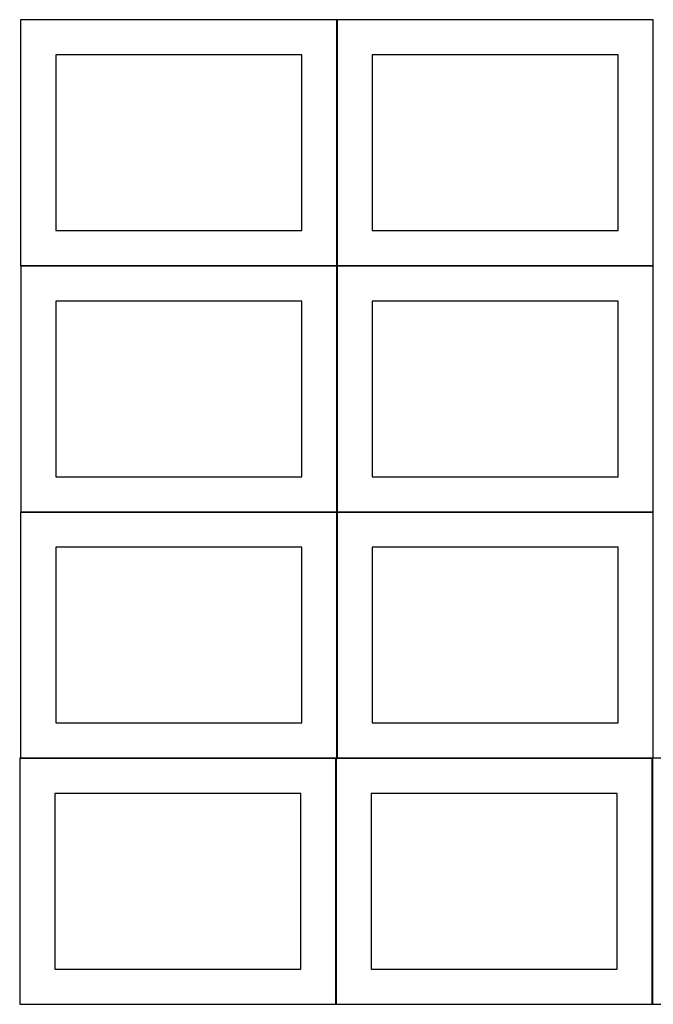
# Model space of a CAD drawing. Header units: millimetres. Extents: x 7 to 1493, y 8 to 2993.
# Tile 1 of 12: x 7 to 908, y 8 to 1409. Entities that reach past the tile are written whole.
import ezdxf

# ---------------------------------------------------------------- set-up
doc = ezdxf.new("R2010")
doc.units = ezdxf.units.MM
doc.layers.add('COMMON', color=5, linetype='CONTINUOUS', true_color=0x0000ff)
doc.layers.add('CUT', color=7, linetype='CONTINUOUS', true_color=0x000000)

msp = doc.modelspace()

# ---------------------------------------------------------------- linework, layer by layer
at = {"layer": 'COMMON'}
for p, q in [((457.849575, 1408.549548), (7.849575, 1408.549548)), ((457.949576, 1058.449547), (457.949576, 1408.449547)), ((7.936042, 1058.349546), (457.849575, 1058.349546)), ((458.036042, 1058.249546), (458.036042, 708.249546)), ((908.049576, 1058.349547), (458.136043, 1058.349547)), ((7.936042, 708.149545), (457.849575, 708.149545)), ((457.949575, 708.049545), (457.949575, 358.049545)), ((458.136043, 708.149545), (908.049576, 708.149545)), ((7.849575, 357.949544), (456.524735, 357.949544)), ((456.624735, 357.849544), (456.624735, 7.849544)), ((458.049576, 357.949544), (906.724736, 357.949544)), ((906.824736, 357.849544), (906.824736, 7.849544))]:
    msp.add_line(p, q, dxfattribs=at)
at = {"layer": 'CUT'}
for p, q in [((457.849575, 1408.449547), (7.849575, 1408.449547)), ((7.849575, 1408.449547), (7.849575, 1058.449547)), ((457.849575, 1058.449547), (457.849575, 1408.449547)), ((908.049576, 1408.449547), (458.049576, 1408.449547)), ((458.049576, 1408.449547), (458.049576, 1058.449547)), ((908.049576, 1058.449547), (908.049576, 1408.449547)), ((407.849575, 1358.449547), (57.849575, 1358.449547)), ((57.849575, 1358.449547), (57.849575, 1108.449547)), ((407.849575, 1108.449547), (407.849575, 1358.449547)), ((858.049576, 1358.449547), (508.049576, 1358.449547)), ((508.049576, 1358.449547), (508.049576, 1108.449547)), ((858.049576, 1108.449547), (858.049576, 1358.449547)), ((57.849575, 1108.449547), (407.849575, 1108.449547)), ((508.049576, 1108.449547), (858.049576, 1108.449547)), ((7.849575, 1058.449547), (457.849575, 1058.449547)), ((457.936042, 1058.249546), (7.936042, 1058.249546)), ((7.936042, 1058.249546), (7.936042, 708.249546)), ((457.936042, 708.249546), (457.936042, 1058.249546)), ((458.049576, 1058.449547), (908.049576, 1058.449547)), ((908.136043, 1058.249546), (458.136043, 1058.249546)), ((458.136043, 1058.249546), (458.136043, 708.249546)), ((908.136043, 708.249546), (908.136043, 1058.249546)), ((407.936042, 1008.249546), (57.936042, 1008.249546)), ((57.936042, 1008.249546), (57.936042, 758.249546)), ((407.936042, 758.249546), (407.936042, 1008.249546)), ((858.136043, 1008.249546), (508.136043, 1008.249546)), ((508.136043, 1008.249546), (508.136043, 758.249546)), ((858.136043, 758.249546), (858.136043, 1008.249546)), ((57.936042, 758.249546), (407.936042, 758.249546)), ((508.136043, 758.249546), (858.136043, 758.249546)), ((457.849575, 708.049545), (7.849575, 708.049545)), ((7.849575, 708.049545), (7.849575, 358.049545)), ((7.936042, 708.249546), (457.936042, 708.249546)), ((457.849575, 358.049545), (457.849575, 708.049545)), ((908.049576, 708.049545), (458.049576, 708.049545)), ((458.049576, 708.049545), (458.049576, 358.049545)), ((458.136043, 708.249546), (908.136043, 708.249546)), ((908.049576, 358.049545), (908.049576, 708.049545)), ((407.849575, 658.049545), (57.849575, 658.049545)), ((57.849575, 658.049545), (57.849575, 408.049545)), ((407.849575, 408.049545), (407.849575, 658.049545)), ((858.049576, 658.049545), (508.049576, 658.049545)), ((508.049576, 658.049545), (508.049576, 408.049545)), ((858.049576, 408.049545), (858.049576, 658.049545)), ((57.849575, 408.049545), (407.849575, 408.049545)), ((508.049576, 408.049545), (858.049576, 408.049545)), ((456.524735, 357.849544), (6.524735, 357.849544)), ((6.524735, 357.849544), (6.524735, 7.849544)), ((7.849575, 358.049545), (457.849575, 358.049545)), ((456.524735, 7.849544), (456.524735, 357.849544)), ((906.724736, 357.849544), (456.724736, 357.849544)), ((456.724736, 357.849544), (456.724736, 7.849544)), ((458.049576, 358.049545), (908.049576, 358.049545)), ((906.724736, 7.849544), (906.724736, 357.849544)), ((1356.924737, 357.849544), (906.924737, 357.849544)), ((906.924737, 357.849544), (906.924737, 7.849544)), ((406.524735, 307.849544), (56.524735, 307.849544)), ((56.524735, 307.849544), (56.524735, 57.849544)), ((406.524735, 57.849544), (406.524735, 307.849544)), ((856.724736, 307.849544), (506.724736, 307.849544)), ((506.724736, 307.849544), (506.724736, 57.849544)), ((856.724736, 57.849544), (856.724736, 307.849544)), ((56.524735, 57.849544), (406.524735, 57.849544)), ((506.724736, 57.849544), (856.724736, 57.849544)), ((6.524735, 7.849544), (456.524735, 7.849544)), ((456.724736, 7.849544), (906.724736, 7.849544)), ((906.924737, 7.849544), (1356.924737, 7.849544))]:
    msp.add_line(p, q, dxfattribs=at)

doc.saveas('drawing.dxf')
